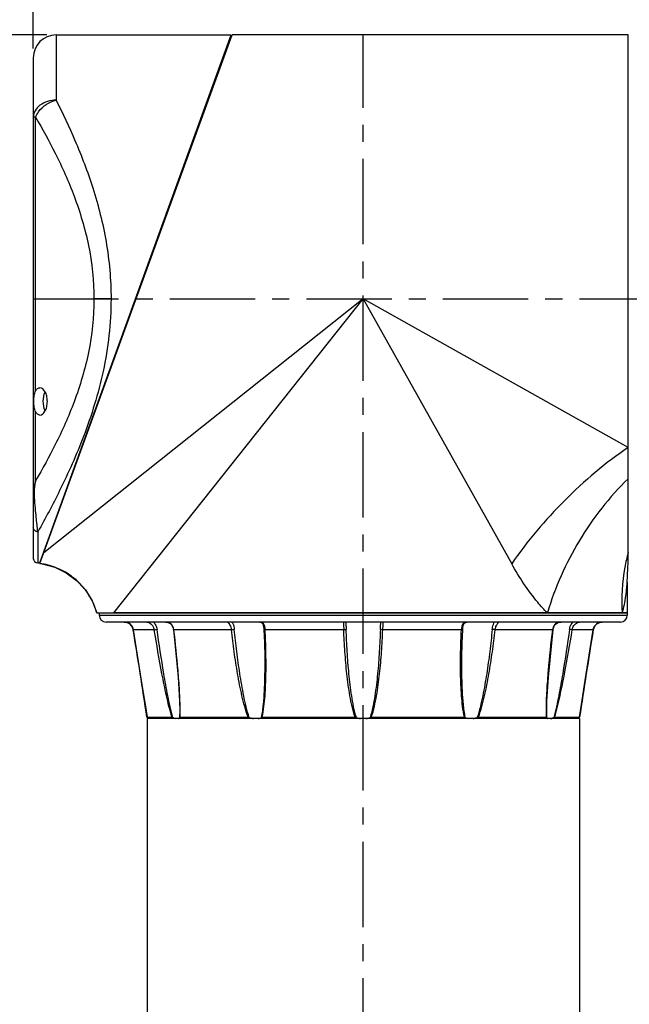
# Model space of a CAD drawing. Header units: millimetres. Extents: x 12 to 2508, y 25 to 1770.
# Tile 25 of 53: x 1380 to 1513, y 702 to 918. Entities that reach past the tile are written whole.
import ezdxf

# ---------------------------------------------------------------- set-up
doc = ezdxf.new("R2010")
doc.units = ezdxf.units.MM
doc.linetypes.add('CENTER', pattern=[0.6, 0.375, -0.075, 0.075, -0.075])
for name, color, linetype in [('ARM1_ABL4', 7, 'Continuous'), ('ARM1_PIPE_PBL5', 7, 'Continuous'), ('COVER_M_PBL14', 7, 'Continuous'), ('FLANGE_ARM1_PBL35', 7, 'Continuous'), ('HOLDER_M_PBL36', 7, 'Continuous'), ('HOLDER_S_PBL18', 7, 'Continuous'), ('MODULE_M_ABL13', 7, 'Continuous'), ('MODULE_S_ABL17', 7, 'Continuous'), ('new_view_6_VBL0', 7, 'Continuous')]:
    doc.layers.add(name, color=color, linetype=linetype)
doc.styles.get("Standard").update_dxf_attribs({"font": 'arial.ttf'})
doc.dimstyles.new('DIMSTYLE_4', dxfattribs={"dimtxt": 16, "dimasz": 12, "dimexe": 1, "dimexo": 0.5, "dimgap": 1, "dimtad": 1, "dimdsep": 46, "dimtxsty": 'Standard', "dimblk": '_FILLED', "dimblk1": '_FILLED', "dimblk2": '_FILLED', "dimcen": 0.09, "dimclrt": 134, "dimazin": 2, "dimtp": 0.5, "dimtm": 0.5, "dimtfac": 1, "dimtofl": 0, "dimtmove": 0, "dimatfit": 3, "dimldrblk": '_FILLED', "dimfxl": 1, "dimtolj": 1, "dimarcsym": 0})
doc.dimstyles.new('DIMSTYLE_5', dxfattribs={"dimtxt": 16, "dimasz": 12, "dimexe": 1, "dimexo": 0.5, "dimgap": 1, "dimtad": 1, "dimdsep": 46, "dimtxsty": 'Standard', "dimblk": '_FILLED', "dimblk1": '_FILLED', "dimblk2": '_FILLED', "dimcen": 0.09, "dimclrt": 134, "dimazin": 2, "dimtp": 0.8, "dimtm": 0.8, "dimtfac": 1, "dimtofl": 0, "dimtmove": 0, "dimatfit": 3, "dimldrblk": '_FILLED', "dimfxl": 1, "dimtolj": 1, "dimarcsym": 0})
doc.dimstyles.new('DIMSTYLE_7', dxfattribs={"dimtxt": 10, "dimasz": 6, "dimexe": 1, "dimexo": 0.5, "dimtad": 1, "dimdsep": 46, "dimtxsty": 'Standard', "dimblk": '_FILLED', "dimblk1": '_FILLED', "dimblk2": '_FILLED', "dimcen": 0.09, "dimclrt": 134, "dimazin": 2, "dimtp": 0.2, "dimtm": 0.2, "dimtfac": 1, "dimtofl": 0, "dimtmove": 0, "dimatfit": 1, "dimldrblk": '_FILLED', "dimfxl": 1, "dimtolj": 1, "dimarcsym": 0})

# ---------------------------------------------------------------- blocks, each defined once
blk = doc.blocks.new('_FILLED')
at = {"color": 0, "linetype": 'ByBlock'}
blk.add_solid([(0, 0), (-1, 0.2), (-1, -0.2)], dxfattribs=at)
blk = doc.blocks.new('*D19')
at = {"color": 134, "transparency": 16777216}
for p, q in [((2022.52, 1197.6), (2022.52, 1691.6)), ((2095.02, 1448.27), (2095.02, 1691.6)), ((2022.52, 1687.6), (2020.52, 1687.6)), ((2020.52, 1687.6), (2058.77, 1687.6)), ((2097.02, 1687.6), (2058.77, 1687.6)), ((2095.02, 1687.6), (2097.02, 1687.6))]:
    blk.add_line(p, q, dxfattribs=at)
at = {"color": 134, "transparency": 16777216, "xscale": 12, "yscale": 12, "zscale": 12}
blk.add_blockref('_FILLED', (2022.52, 1687.6), dxfattribs=at)
at = {"color": 134, "transparency": 16777216, "xscale": 12, "yscale": 12, "zscale": 12, "rotation": 180}
blk.add_blockref('_FILLED', (2095.02, 1687.6), dxfattribs=at)
at = {"color": 134, "transparency": 16777216, "insert": (2058.77, 1707.6), "char_height": 16, "width": 55.1704, "attachment_point": 2, "line_spacing_factor": 0.9}
blk.add_mtext('(72.5)', dxfattribs=at)
blk = doc.blocks.new('FLANGE_ARM1_PBL35', base_point=(2095.02, 1062.48))
at = {"layer": 'FLANGE_ARM1_PBL35', "color": 7}
for p, q in [((2037.02, 1073.6), (2037.02, 1073.1)), ((2153.02, 1073.6), (2040.2, 1073.6)), ((2153.02, 1073.6), (2153.02, 1073.1)), ((2151.52, 1071.6), (2038.52, 1071.6)), ((2091.17, 1071.59), (2091.17, 1071.59)), ((2098.87, 1071.59), (2098.87, 1071.59)), ((2147.56, 1071.6), (2147.54, 1071.6)), ((2044.13, 1070.77), (2044.13, 1070.76)), ((2044.13, 1070.76), (2044.39, 1070.24)), ((2044.47, 1069.92), (2046.25, 1058.77)), ((2145.56, 1069.92), (2145.64, 1070.25)), ((2145.64, 1070.25), (2145.91, 1070.77)), ((2073.37, 1062.38), (2073.37, 1062.37)), ((2116.67, 1062.37), (2116.67, 1062.37)), ((2054.7, 1052.15), (2054.7, 1052.15)), ((2047.5, 1050.69), (2052.98, 1050.69)), ((2047.5, 1050.69), (2047.5, 1050.69)), ((2047.67, 1050.53), (2047.56, 1050.64)), ((2047.82, 1050.4), (2047.67, 1050.53)), ((2054.76, 1050.69), (2069.72, 1050.69)), ((2072.8, 1050.69), (2093.24, 1050.69)), ((2096.8, 1050.69), (2117.23, 1050.69)), ((2120.32, 1050.69), (2135.28, 1050.69)), ((2137.06, 1050.69), (2142.53, 1050.69)), ((2142.36, 1050.53), (2142.21, 1050.4)), ((2142.48, 1050.64), (2142.36, 1050.53)), ((2142.53, 1050.69), (2142.53, 1050.69))]:
    blk.add_line(p, q, dxfattribs=at)
at = {"layer": 'FLANGE_ARM1_PBL35', "color": 2}
for p, q in [((2037.02, 1073.1), (2153.02, 1073.1)), ((2044.48, 1069.92), (2044.47, 1069.92)), ((2049.1, 1069.92), (2044.48, 1069.92)), ((2066.03, 1069.92), (2053.39, 1069.92)), ((2090.73, 1069.92), (2073.46, 1069.92)), ((2116.58, 1069.92), (2099.3, 1069.92)), ((2136.64, 1069.92), (2124, 1069.92)), ((2145.56, 1069.92), (2140.93, 1069.92)), ((2145.56, 1069.92), (2145.56, 1069.92)), ((2054.7, 1052.15), (2054.67, 1050.64)), ((2135.36, 1050.64), (2135.33, 1052.15))]:
    blk.add_line(p, q, dxfattribs=at)
at = {"layer": 'FLANGE_ARM1_PBL35', "color": 7}
for points in [[(2042.5, 1071.6), (2042.76, 1071.58), (2043.27, 1071.44), (2043.73, 1071.18), (2044.12, 1070.78), (2044.39, 1070.25), (2044.47, 1069.92)], [(2051.55, 1071.6), (2051.83, 1071.58), (2052.31, 1071.45), (2052.73, 1071.18), (2053.04, 1070.77), (2053.24, 1070.26), (2053.3, 1069.94)], [(2072.27, 1071.6), (2072.44, 1071.58), (2072.73, 1071.47), (2072.92, 1071.23), (2073.05, 1070.86), (2073.14, 1070.33), (2073.17, 1069.98)], [(2116.87, 1069.98), (2116.89, 1070.31), (2116.98, 1070.84), (2117.11, 1071.22), (2117.3, 1071.46), (2117.58, 1071.58), (2117.77, 1071.6)], [(2136.74, 1069.94), (2136.79, 1070.23), (2136.98, 1070.75), (2137.29, 1071.17), (2137.7, 1071.44), (2138.18, 1071.58), (2138.49, 1071.6)], [(2145.56, 1069.92), (2145.64, 1070.23), (2145.9, 1070.76), (2146.29, 1071.17), (2146.75, 1071.44), (2147.25, 1071.57), (2147.54, 1071.6)], [(2053.3, 1069.94), (2054.36, 1059.52), (2054.66, 1054.21), (2054.7, 1052.15)], [(2073.17, 1069.98), (2073.29, 1067.02), (2073.36, 1063.94), (2073.37, 1062.38)], [(2116.67, 1062.37), (2116.68, 1063.94), (2116.74, 1067), (2116.87, 1069.98)], [(2135.33, 1052.15), (2135.37, 1054.21), (2135.68, 1059.51), (2136.74, 1069.94)], [(2142.53, 1050.69), (2142.96, 1053.46), (2143.78, 1058.74), (2145.56, 1069.92)], [(2046.25, 1058.78), (2047.07, 1053.49), (2047.5, 1050.69)]]:
    blk.add_lwpolyline(points, dxfattribs=at)
for centre, radius, start, end in [((2038.52, 1073.1), 1.5, 180, 270), ((2151.52, 1073.1), 1.5, 270, 360), ((2095.01, 1054.52), 4.17, 248.6997, 261.8375), ((2095.02, 1054.52), 4.17, 278.1625, 291.3003)]:
    blk.add_arc(centre, radius, start, end, dxfattribs=at)
at = {"layer": 'FLANGE_ARM1_PBL35', "color": 2}
for centre, radius, start, end in [((2138.34, 1069.86), 1.72, 110.2835, 113.4277), ((150.64, 762), 1918.7, 8.65377, 9.23508), ((2050.76, 1069.61), 2.65, 6.8005, 7.7047), ((2139.28, 1069.61), 2.65, 172.2972, 173.1995), ((4039.39, 762), 1918.7, 170.76492, 171.34623), ((2006.87, 1052.13), 47.91, 359.8995, 0.0177), ((2183.16, 1052.13), 47.91, 179.9822, 180.1009)]:
    blk.add_arc(centre, radius, start, end, dxfattribs=at)
for points, knots in [([(2044.48, 1069.92), (2044.4, 1070.38), (2043.91, 1071.27), (2042.95, 1071.59), (2042.5, 1071.6)], [0, 0, 0, 0, 0.506657, 1, 1, 1, 1]), ([(2047.48, 1071.6), (2047.64, 1071.6), (2048.44, 1071.38), (2049, 1070.56), (2049.1, 1069.92)], [0, 0, 0, 0, 0.19553, 1, 1, 1, 1]), ([(2048.91, 1071.6), (2049.12, 1071.4), (2049.48, 1070.89), (2049.65, 1070.31), (2049.7, 1070)], [0, 0, 0, 0, 0.491301, 1, 1, 1, 1]), ([(2053.38, 1069.96), (2053.33, 1070.4), (2053.05, 1071.09), (2052.24, 1071.54), (2051.78, 1071.6), (2051.55, 1071.6)], [0, 0, 0, 0, 0.49358, 0.740567, 1, 1, 1, 1]), ([(2065.22, 1071.6), (2065.23, 1071.6), (2065.27, 1071.58), (2065.29, 1071.55), (2065.32, 1071.53)], [0, 0, 0, 0, 0.121189, 1, 1, 1, 1]), ([(2065.32, 1071.53), (2065.48, 1071.36), (2065.8, 1070.85), (2065.99, 1070.28), (2066.03, 1069.92)], [0, 0, 0, 0, 0.397429, 1, 1, 1, 1]), ([(2066.17, 1071.6), (2066.24, 1071.49), (2066.5, 1070.99), (2066.63, 1070.44), (2066.68, 1070)], [0, 0, 0, 0, 0.222114, 1, 1, 1, 1]), ([(2073.46, 1069.92), (2073.45, 1070.15), (2073.41, 1070.57), (2073.24, 1071.15), (2072.82, 1071.55), (2072.45, 1071.6), (2072.27, 1071.6)], [0, 0, 0, 0, 0.293073, 0.543792, 0.762815, 1, 1, 1, 1]), ([(2090.95, 1071.6), (2090.9, 1071.6), (2090.81, 1071.59), (2090.7, 1071.49), (2090.65, 1071.33), (2090.63, 1071.03), (2090.69, 1070.55), (2090.72, 1070.15), (2090.73, 1069.92)], [0, 0, 0, 0, 0.076448, 0.14552, 0.228088, 0.337151, 0.633525, 1, 1, 1, 1]), ([(2091.17, 1071.59), (2091.17, 1071.35), (2091.22, 1070.82), (2091.25, 1070.29), (2091.26, 1070)], [0, 0, 0, 0, 0.451499, 1, 1, 1, 1]), ([(2098.77, 1070), (2098.78, 1070.29), (2098.82, 1070.82), (2098.87, 1071.35), (2098.87, 1071.59)], [0, 0, 0, 0, 0.548263, 1, 1, 1, 1]), ([(2099.3, 1069.92), (2099.31, 1070.15), (2099.35, 1070.55), (2099.4, 1071.03), (2099.39, 1071.33), (2099.34, 1071.49), (2099.23, 1071.59), (2099.13, 1071.6), (2099.09, 1071.6)], [0, 0, 0, 0, 0.366493, 0.662858, 0.771917, 0.85448, 0.923552, 1, 1, 1, 1]), ([(2117.52, 1071.58), (2117.37, 1071.55), (2117.06, 1071.44), (2116.75, 1071.04), (2116.62, 1070.51), (2116.59, 1070.13), (2116.58, 1069.92)], [0, 0, 0, 0, 0.225201, 0.448079, 0.705623, 1, 1, 1, 1]), ([(2123.35, 1070), (2123.37, 1070.16), (2123.45, 1070.72), (2123.66, 1071.26), (2123.87, 1071.62)], [0, 0, 0, 0, 0.271527, 1, 1, 1, 1]), ([(2124, 1069.92), (2124.03, 1070.15), (2124.13, 1070.58), (2124.36, 1071.05), (2124.55, 1071.33), (2124.66, 1071.48), (2124.75, 1071.55), (2124.79, 1071.6), (2124.81, 1071.6)], [0, 0, 0, 0, 0.366185, 0.686172, 0.813756, 0.910545, 0.972498, 1, 1, 1, 1]), ([(2137.66, 1071.44), (2137.38, 1071.32), (2136.88, 1070.89), (2136.69, 1070.28), (2136.65, 1069.96)], [0, 0, 0, 0, 0.490112, 1, 1, 1, 1]), ([(2140.34, 1070), (2140.36, 1070.16), (2140.49, 1070.75), (2140.81, 1071.3), (2141.14, 1071.62)], [0, 0, 0, 0, 0.256927, 1, 1, 1, 1]), ([(2140.93, 1069.92), (2140.97, 1070.16), (2141.16, 1070.71), (2141.72, 1071.35), (2142.3, 1071.6), (2142.55, 1071.6)], [0, 0, 0, 0, 0.288276, 0.693694, 1, 1, 1, 1]), ([(2147.54, 1071.6), (2147.08, 1071.59), (2146.13, 1071.27), (2145.63, 1070.38), (2145.56, 1069.92)], [0, 0, 0, 0, 0.49337, 1, 1, 1, 1]), ([(2049.1, 1069.92), (2049.14, 1069.92), (2049.34, 1069.94), (2049.54, 1069.98), (2049.7, 1070)], [0, 0, 0, 0, 0.17123, 1, 1, 1, 1]), ([(2052.98, 1050.69), (2052.5, 1052.25), (2051.75, 1055.43), (2050.45, 1061.84), (2049.62, 1066.68), (2049.1, 1069.92)], [0, 0, 0, 0, 0.248429, 0.498839, 1, 1, 1, 1]), ([(2053.16, 1050.64), (2052.72, 1052.21), (2052.06, 1055.42), (2050.89, 1061.88), (2050.16, 1066.75), (2049.7, 1070)], [0, 0, 0, 0, 0.248785, 0.499089, 1, 1, 1, 1]), ([(2053.39, 1069.92), (2053.37, 1069.92), (2053.34, 1069.93), (2053.3, 1069.93), (2053.3, 1069.94)], [0, 0, 0, 0, 0.706396, 1, 1, 1, 1]), ([(2054.78, 1052.15), (2054.78, 1053.61), (2054.66, 1056.57), (2054.23, 1062.49), (2053.75, 1066.95), (2053.39, 1069.92)], [0, 0, 0, 0, 0.246493, 0.496325, 1, 1, 1, 1]), ([(2066.03, 1069.92), (2066.2, 1069.93), (2066.42, 1069.95), (2066.64, 1069.99), (2066.68, 1070)], [0, 0, 0, 0, 0.78053, 1, 1, 1, 1]), ([(2069.72, 1050.69), (2069.43, 1051.46), (2068.95, 1053.03), (2068.16, 1056.21), (2067.38, 1060.22), (2066.62, 1065.07), (2066.22, 1068.3), (2066.03, 1069.92)], [0, 0, 0, 0, 0.125372, 0.25071, 0.500991, 0.750755, 1, 1, 1, 1]), ([(2069.97, 1050.64), (2069.71, 1051.42), (2069.27, 1053), (2068.57, 1056.21), (2067.88, 1060.25), (2067.21, 1065.12), (2066.85, 1068.38), (2066.68, 1070)], [0, 0, 0, 0, 0.125306, 0.250636, 0.500819, 0.750616, 1, 1, 1, 1]), ([(2072.8, 1050.69), (2072.97, 1051.46), (2073.22, 1053.04), (2073.52, 1056.22), (2073.67, 1060.24), (2073.65, 1065.08), (2073.54, 1068.31), (2073.46, 1069.92)], [0, 0, 0, 0, 0.123156, 0.247389, 0.497298, 0.748301, 1, 1, 1, 1]), ([(2073.46, 1069.92), (2073.39, 1069.92), (2073.31, 1069.93), (2073.17, 1069.95), (2073.17, 1069.98)], [0, 0, 0, 0, 0.704835, 1, 1, 1, 1]), ([(2090.73, 1069.92), (2090.84, 1069.92), (2091.02, 1069.94), (2091.21, 1069.96), (2091.26, 1070)], [0, 0, 0, 0, 0.630142, 1, 1, 1, 1]), ([(2093.24, 1050.69), (2092.97, 1051.46), (2092.55, 1053.03), (2091.92, 1056.21), (2091.38, 1060.23), (2090.96, 1065.07), (2090.79, 1068.3), (2090.73, 1069.92)], [0, 0, 0, 0, 0.125137, 0.250229, 0.500265, 0.750189, 1, 1, 1, 1]), ([(2093.5, 1050.64), (2093.26, 1051.42), (2092.88, 1053), (2092.32, 1056.21), (2091.84, 1060.26), (2091.46, 1065.13), (2091.31, 1068.38), (2091.26, 1070)], [0, 0, 0, 0, 0.125111, 0.250241, 0.500231, 0.750161, 1, 1, 1, 1]), ([(2098.77, 1070), (2098.72, 1068.38), (2098.57, 1065.13), (2098.2, 1060.26), (2097.71, 1056.21), (2097.16, 1053), (2096.78, 1051.42), (2096.53, 1050.64)], [0, 0, 0, 0, 0.249839, 0.499769, 0.74976, 0.874889, 1, 1, 1, 1]), ([(2096.8, 1050.69), (2097.06, 1051.46), (2097.48, 1053.03), (2098.11, 1056.21), (2098.65, 1060.23), (2099.08, 1065.07), (2099.24, 1068.3), (2099.3, 1069.92)], [0, 0, 0, 0, 0.125137, 0.250229, 0.500265, 0.750189, 1, 1, 1, 1]), ([(2099.3, 1069.92), (2099.19, 1069.92), (2099.02, 1069.94), (2098.83, 1069.96), (2098.77, 1070)], [0, 0, 0, 0, 0.630132, 1, 1, 1, 1]), ([(2117.23, 1050.69), (2117.06, 1051.46), (2116.82, 1053.04), (2116.52, 1056.22), (2116.37, 1060.24), (2116.38, 1065.08), (2116.5, 1068.31), (2116.58, 1069.92)], [0, 0, 0, 0, 0.123156, 0.247389, 0.497298, 0.748301, 1, 1, 1, 1]), ([(2116.58, 1069.92), (2116.65, 1069.92), (2116.72, 1069.93), (2116.86, 1069.95), (2116.87, 1069.98)], [0, 0, 0, 0, 0.704858, 1, 1, 1, 1]), ([(2123.35, 1070), (2123.19, 1068.38), (2122.83, 1065.12), (2122.16, 1060.25), (2121.46, 1056.21), (2120.76, 1053), (2120.33, 1051.42), (2120.06, 1050.64)], [0, 0, 0, 0, 0.249384, 0.499181, 0.749364, 0.874694, 1, 1, 1, 1]), ([(2120.32, 1050.69), (2120.61, 1051.46), (2121.09, 1053.03), (2121.88, 1056.21), (2122.66, 1060.22), (2123.41, 1065.07), (2123.82, 1068.3), (2124, 1069.92)], [0, 0, 0, 0, 0.125372, 0.25071, 0.500991, 0.750755, 1, 1, 1, 1]), ([(2124, 1069.92), (2123.83, 1069.93), (2123.61, 1069.95), (2123.4, 1069.99), (2123.35, 1070)], [0, 0, 0, 0, 0.780524, 1, 1, 1, 1]), ([(2135.25, 1052.15), (2135.25, 1053.61), (2135.37, 1056.57), (2135.8, 1062.49), (2136.28, 1066.95), (2136.64, 1069.92)], [0, 0, 0, 0, 0.246493, 0.496325, 1, 1, 1, 1]), ([(2136.64, 1069.92), (2136.67, 1069.92), (2136.69, 1069.93), (2136.73, 1069.93), (2136.74, 1069.94)], [0, 0, 0, 0, 0.706367, 1, 1, 1, 1]), ([(2140.34, 1070), (2139.88, 1066.75), (2139.14, 1061.88), (2137.98, 1055.42), (2137.31, 1052.21), (2136.88, 1050.64)], [0, 0, 0, 0, 0.500911, 0.751215, 1, 1, 1, 1]), ([(2137.06, 1050.69), (2137.53, 1052.25), (2138.28, 1055.43), (2139.59, 1061.84), (2140.42, 1066.68), (2140.93, 1069.92)], [0, 0, 0, 0, 0.248429, 0.498839, 1, 1, 1, 1]), ([(2140.93, 1069.92), (2140.9, 1069.92), (2140.7, 1069.94), (2140.5, 1069.98), (2140.34, 1070)], [0, 0, 0, 0, 0.171226, 1, 1, 1, 1]), ([(2073.37, 1062.37), (2073.37, 1060.4), (2073.31, 1057.45), (2073.04, 1053.53), (2072.8, 1051.59), (2072.6, 1050.64)], [0, 0, 0, 0, 0.502059, 0.751992, 1, 1, 1, 1]), ([(2117.43, 1050.64), (2117.24, 1051.59), (2117, 1053.53), (2116.72, 1057.45), (2116.67, 1060.4), (2116.67, 1062.37)], [0, 0, 0, 0, 0.248007, 0.497941, 1, 1, 1, 1])]:
    blk.add_open_spline(points, degree=3, knots=knots, dxfattribs=at)
for points in [[(2117.76, 1071.6), (2117.68, 1071.6), (2117.6, 1071.59), (2117.52, 1071.58)], [(2138.07, 1071.56), (2137.96, 1071.54), (2137.85, 1071.51), (2137.75, 1071.47)], [(2138.48, 1071.6), (2138.35, 1071.6), (2138.21, 1071.59), (2138.07, 1071.56)], [(2054.76, 1050.69), (2054.78, 1051.14), (2054.78, 1051.6), (2054.78, 1052.05)], [(2135.28, 1050.69), (2135.26, 1051.14), (2135.25, 1051.6), (2135.25, 1052.05)]]:
    blk.add_open_spline(points, degree=3, dxfattribs=at)
at = {"layer": 'FLANGE_ARM1_PBL35', "color": 7}
for points, knots in [([(2047.5, 1050.69), (2047.5, 1050.68), (2047.53, 1050.67), (2047.54, 1050.65), (2047.56, 1050.64)], [0, 0, 0, 0, 0.301878, 1, 1, 1, 1]), ([(2053.16, 1050.64), (2053.14, 1050.65), (2053.08, 1050.67), (2053.02, 1050.69), (2052.98, 1050.69)], [0, 0, 0, 0, 0.296314, 1, 1, 1, 1]), ([(2053.16, 1050.64), (2053.22, 1050.61), (2053.44, 1050.52), (2053.67, 1050.44), (2053.85, 1050.4)], [0, 0, 0, 0, 0.273436, 1, 1, 1, 1]), ([(2054.44, 1050.4), (2054.47, 1050.41), (2054.57, 1050.46), (2054.65, 1050.56), (2054.67, 1050.64)], [0, 0, 0, 0, 0.266172, 1, 1, 1, 1]), ([(2054.76, 1050.69), (2054.75, 1050.69), (2054.71, 1050.69), (2054.68, 1050.66), (2054.67, 1050.64)], [0, 0, 0, 0, 0.313845, 1, 1, 1, 1]), ([(2069.97, 1050.64), (2070.2, 1050.56), (2070.51, 1050.47), (2070.83, 1050.41), (2070.9, 1050.4)], [0, 0, 0, 0, 0.756175, 1, 1, 1, 1]), ([(2071.93, 1050.4), (2072, 1050.41), (2072.23, 1050.46), (2072.45, 1050.55), (2072.6, 1050.64)], [0, 0, 0, 0, 0.267606, 1, 1, 1, 1]), ([(2072.8, 1050.69), (2072.78, 1050.69), (2072.71, 1050.69), (2072.64, 1050.66), (2072.6, 1050.64)], [0, 0, 0, 0, 0.281313, 1, 1, 1, 1]), ([(2117.43, 1050.64), (2117.39, 1050.66), (2117.32, 1050.69), (2117.25, 1050.69), (2117.23, 1050.69)], [0, 0, 0, 0, 0.718688, 1, 1, 1, 1]), ([(2117.43, 1050.64), (2117.48, 1050.61), (2117.69, 1050.5), (2117.92, 1050.43), (2118.1, 1050.4)], [0, 0, 0, 0, 0.234267, 1, 1, 1, 1]), ([(2119.13, 1050.4), (2119.21, 1050.41), (2119.52, 1050.47), (2119.83, 1050.56), (2120.06, 1050.64)], [0, 0, 0, 0, 0.243825, 1, 1, 1, 1]), ([(2135.36, 1050.64), (2135.35, 1050.66), (2135.32, 1050.69), (2135.29, 1050.69), (2135.28, 1050.69)], [0, 0, 0, 0, 0.686157, 1, 1, 1, 1]), ([(2135.36, 1050.64), (2135.39, 1050.56), (2135.46, 1050.46), (2135.56, 1050.41), (2135.59, 1050.4)], [0, 0, 0, 0, 0.733827, 1, 1, 1, 1]), ([(2136.19, 1050.4), (2136.24, 1050.41), (2136.48, 1050.47), (2136.71, 1050.56), (2136.88, 1050.64)], [0, 0, 0, 0, 0.225245, 1, 1, 1, 1]), ([(2137.06, 1050.69), (2137.04, 1050.69), (2136.98, 1050.68), (2136.92, 1050.66), (2136.88, 1050.64)], [0, 0, 0, 0, 0.196351, 1, 1, 1, 1]), ([(2142.48, 1050.64), (2142.49, 1050.65), (2142.51, 1050.67), (2142.53, 1050.68), (2142.53, 1050.69)], [0, 0, 0, 0, 0.698139, 1, 1, 1, 1])]:
    blk.add_open_spline(points, degree=3, knots=knots, dxfattribs=at)
for points in [[(2069.97, 1050.64), (2069.89, 1050.67), (2069.8, 1050.69), (2069.72, 1050.69)], [(2093.5, 1050.64), (2093.42, 1050.67), (2093.33, 1050.69), (2093.24, 1050.69)], [(2096.8, 1050.69), (2096.71, 1050.69), (2096.62, 1050.67), (2096.53, 1050.64)], [(2120.32, 1050.69), (2120.23, 1050.69), (2120.14, 1050.67), (2120.06, 1050.64)]]:
    blk.add_open_spline(points, degree=3, dxfattribs=at)
blk = doc.blocks.new('*D21')
at = {"color": 134, "transparency": 16777216}
for p, q in [((2025.52, 1200.6), (1938.52, 1200.6)), ((1942.52, 1200.6), (1942.52, 939.1)), ((1942.52, 677.6), (1942.52, 939.1)), ((2153.52, 677.6), (1938.52, 677.6))]:
    blk.add_line(p, q, dxfattribs=at)
at = {"color": 134, "transparency": 16777216, "xscale": 12, "yscale": 12, "zscale": 12}
for p, rotation in [((1942.52, 1200.6), 90), ((1942.52, 677.6), 270)]:
    blk.add_blockref('_FILLED', p, dxfattribs=dict(at, rotation=rotation))
at = {"color": 134, "transparency": 16777216, "insert": (1922.52, 939.1), "char_height": 16, "width": 36.8, "attachment_point": 2, "rotation": 90, "line_spacing_factor": 0.9}
blk.add_mtext('523', dxfattribs=at)
blk = doc.blocks.new('HOLDER_M_PBL36', base_point=(2088.6, 1137.1))
at = {"layer": 'HOLDER_M_PBL36', "color": 7}
for p, q in [((2023.97, 1084.47), (2066.22, 1200.6)), ((2153.22, 1200.6), (2066.22, 1200.6)), ((2153.22, 1084.62), (2153.22, 1200.6)), ((2153.02, 1080.33), (2153.02, 1073.6)), ((2036.47, 1073.6), (2153.02, 1073.6))]:
    blk.add_line(p, q, dxfattribs=at)
at = {"layer": 'HOLDER_M_PBL36', "color": 2}
for p, q in [((2095.02, 1142.6), (2024.83, 1086.83)), ((2040.2, 1073.6), (2095.02, 1142.6)), ((2153.22, 1109.98), (2095.02, 1142.6)), ((2095.02, 1142.6), (2127.63, 1084.4))]:
    blk.add_line(p, q, dxfattribs=at)
at = {"layer": 'HOLDER_M_PBL36', "color": 7}
for points in [[(2023.97, 1084.47), (2024.49, 1084.39), (2027.22, 1083.67), (2029.76, 1082.44), (2032.03, 1080.76), (2033.95, 1078.69), (2035.44, 1076.29), (2036.47, 1073.6)], [(2153.02, 1080.33), (2153.04, 1081.78), (2153.13, 1083.59), (2153.22, 1084.62)]]:
    blk.add_lwpolyline(points, dxfattribs=at)
at = {"layer": 'HOLDER_M_PBL36', "color": 2}
for centre, radius, start, end in [((2022.01, 1069.58), 15.02, 75.4846, 82.5081), ((2022.02, 1069.59), 15, 70.5411, 75.4889), ((2022.02, 1069.59), 15, 64.8519, 70.5335), ((2022.02, 1069.6), 15, 59.6609, 64.8517), ((2022, 1069.58), 15.03, 53.7221, 59.6549), ((2022.02, 1069.6), 14.99, 48.74, 53.7226), ((2022, 1069.58), 15.02, 42.1857, 48.7315), ((2022.02, 1069.59), 15, 37.7356, 42.1862), ((2022, 1069.59), 15.02, 29.9503, 37.7276), ((2022.04, 1069.61), 14.97, 26.6779, 29.9475), ((2021.98, 1069.58), 15.04, 15.6821, 26.6662), ((2022.11, 1069.62), 14.91, 15.4656, 15.6672)]:
    blk.add_arc(centre, radius, start, end, dxfattribs=at)
for points, knots in [([(2153.22, 1109.98), (2148.22, 1106.56), (2138.92, 1098.7), (2131.05, 1089.39), (2127.63, 1084.4)], [0, 0, 0, 0, 0.499996, 1, 1, 1, 1]), ([(2153.22, 1103.09), (2149.08, 1099.08), (2141.88, 1089.85), (2137.11, 1079.17), (2135.48, 1073.6)], [0, 0, 0, 0, 0.498053, 1, 1, 1, 1]), ([(2153.22, 1086.9), (2152.93, 1085.83), (2151.94, 1081.47), (2151.69, 1076.94), (2151.92, 1073.6)], [0, 0, 0, 0, 0.248874, 1, 1, 1, 1]), ([(2135.48, 1073.6), (2134.74, 1074.35), (2131.76, 1077.67), (2129.3, 1081.43), (2127.63, 1084.4)], [0, 0, 0, 0, 0.236441, 1, 1, 1, 1]), ([(2151.92, 1073.6), (2152.3, 1074.82), (2152.68, 1076.7), (2152.91, 1078.97), (2153, 1079.96), (2153.02, 1080.33)], [0, 0, 0, 0, 0.560649, 0.837663, 1, 1, 1, 1])]:
    blk.add_open_spline(points, degree=3, knots=knots, dxfattribs=at)
blk = doc.blocks.new('*D24')
at = {"color": 134, "transparency": 16777216}
for p, q in [((2022.52, 1197.6), (2022.52, 1731.6)), ((2367.52, 1622.2), (2367.52, 1731.6)), ((2022.52, 1727.6), (2195.02, 1727.6)), ((2367.52, 1727.6), (2195.02, 1727.6))]:
    blk.add_line(p, q, dxfattribs=at)
at = {"color": 134, "transparency": 16777216, "xscale": 12, "yscale": 12, "zscale": 12, "rotation": 180}
blk.add_blockref('_FILLED', (2022.52, 1727.6), dxfattribs=at)
at = {"color": 134, "transparency": 16777216, "xscale": 12, "yscale": 12, "zscale": 12}
blk.add_blockref('_FILLED', (2367.52, 1727.6), dxfattribs=at)
at = {"color": 134, "transparency": 16777216, "insert": (2195.02, 1747.6), "char_height": 16, "width": 50.3111, "attachment_point": 2, "line_spacing_factor": 0.9}
blk.add_mtext('(345)', dxfattribs=at)
blk = doc.blocks.new('ARM1_PIPE_PBL5', base_point=(2125.267, 1338.169))
at = {"layer": 'ARM1_PIPE_PBL5', "color": 7}
for p, q in [((2047.517, 1050.396), (2047.517, 914.796)), ((2142.517, 1050.396), (2047.517, 1050.396)), ((2142.517, 1050.396), (2142.517, 914.796))]:
    blk.add_line(p, q, dxfattribs=at)
at = {"layer": 'ARM1_PIPE_PBL5', "color": 134}
dim = blk.add_linear_dim(base=(2022.517, 1687.596), p1=(2095.017, 1447.767), p2=(2022.517, 1197.096), angle=180, text='(<>)', dimstyle='DIMSTYLE_7', override={"dimpost": '<>'}, dxfattribs=at)
dim.commit()
dim.dimension.update_dxf_attribs({"geometry": '*D19', "text_midpoint": (2058.767, 1687.596), "dimtype": 128})
blk = doc.blocks.new('ARM1_ABL4', base_point=(2125.27, 1326.07))
at = {"layer": 'ARM1_PIPE_PBL5'}
blk.add_blockref('ARM1_PIPE_PBL5', (2125.27, 1338.17), dxfattribs=at)
at = {"layer": 'FLANGE_ARM1_PBL35'}
blk.add_blockref('FLANGE_ARM1_PBL35', (2095.02, 1062.48), dxfattribs=at)
blk = doc.blocks.new('COVER_M_PBL14', base_point=(2039.017, 939.1))
at = {"layer": 'COVER_M_PBL14', "color": 7}
for p, q in [((2023.915, 1084.59), (2066.02, 1200.603)), ((2027.517, 1200.596), (2066.017, 1200.596)), ((2065.255, 1198.496), (2065.453, 1198.496)), ((2022.517, 1195.596), (2022.517, 1085.596)), ((2024.68, 1086.696), (2024.781, 1086.696)), ((2023.517, 1084.596), (2023.917, 1084.596))]:
    blk.add_line(p, q, dxfattribs=at)
at = {"layer": 'COVER_M_PBL14', "color": 2}
for p, q in [((2027.517, 1200.596), (2027.517, 1186.274)), ((2023.017, 1182.509), (2022.517, 1182.509)), ((2023.017, 1122.402), (2023.017, 1182.509)), ((2039.592, 1142.596), (2035.847, 1142.596)), ((2023.017, 1102.684), (2023.017, 1117.791)), ((2023.517, 1091.443), (2023.517, 1084.596))]:
    blk.add_line(p, q, dxfattribs=at)
at = {"layer": 'COVER_M_PBL14', "color": 7}
for centre, radius, start, end in [((2027.517, 1195.596), 5, 90, 180), ((2023.517, 1085.596), 1, 180, 270)]:
    blk.add_arc(centre, radius, start, end, dxfattribs=at)
at = {"layer": 'COVER_M_PBL14', "color": 2}
for points, knots in [([(2027.517, 1186.274), (2026.872, 1186.274), (2025.614, 1186.093), (2023.97, 1185.296), (2022.812, 1184.06), (2022.517, 1183.006), (2022.517, 1182.509)], [0, 0, 0, 0, 0.2814651, 0.5456221, 0.783188, 1, 1, 1, 1]), ([(2023.019, 1182.509), (2023.17, 1182.95), (2024.139, 1184.725), (2026.026, 1185.915), (2027.517, 1186.274)], [0, 0, 0, 0, 0.2329214, 1, 1, 1, 1]), ([(2027.517, 1186.274), (2028.99, 1183.367), (2031.969, 1177.059), (2035.891, 1166.751), (2038.845, 1155.105), (2039.592, 1146.822), (2039.592, 1142.596)], [0, 0, 0, 0, 0.2138176, 0.4574984, 0.7226933, 1, 1, 1, 1]), ([(2023.017, 1182.509), (2024.542, 1179.92), (2027.647, 1174.278), (2031.804, 1164.957), (2035.016, 1154.259), (2035.847, 1146.542), (2035.847, 1142.596)], [0, 0, 0, 0, 0.2126028, 0.4553361, 0.7208497, 1, 1, 1, 1]), ([(2035.847, 1142.596), (2035.847, 1138.651), (2035.016, 1130.934), (2031.804, 1120.235), (2027.647, 1110.915), (2024.542, 1105.273), (2023.017, 1102.684)], [0, 0, 0, 0, 0.2791523, 0.544664, 0.7873965, 1, 1, 1, 1]), ([(2039.592, 1142.596), (2039.592, 1137.261), (2038.401, 1126.924), (2034.025, 1112.891), (2028.83, 1101.258), (2025.188, 1094.415), (2023.517, 1091.443)], [0, 0, 0, 0, 0.2954292, 0.5709381, 0.8111568, 1, 1, 1, 1]), ([(2023.017, 1102.684), (2022.94, 1102.402), (2022.668, 1101.302), (2022.517, 1100.167), (2022.517, 1099.326)], [0, 0, 0, 0, 0.2582822, 1, 1, 1, 1]), ([(2022.793, 1098.976), (2022.773, 1099.279), (2022.73, 1100.519), (2022.855, 1101.762), (2023.017, 1102.684)], [0, 0, 0, 0, 0.2450797, 1, 1, 1, 1]), ([(2022.517, 1099.326), (2022.517, 1099.293), (2022.548, 1099.139), (2022.687, 1099.032), (2022.793, 1098.976)], [0, 0, 0, 0, 0.2125397, 1, 1, 1, 1]), ([(2023.517, 1091.443), (2023.386, 1092.501), (2023.19, 1094.231), (2022.972, 1096.744), (2022.836, 1098.195), (2022.793, 1098.976)], [0, 0, 0, 0, 0.4228168, 0.689972, 1, 1, 1, 1]), ([(2023.517, 1091.443), (2023.266, 1091.443), (2022.762, 1091.604), (2022.517, 1092.095), (2022.517, 1092.325)], [0, 0, 0, 0, 0.5220538, 1, 1, 1, 1])]:
    blk.add_open_spline(points, degree=3, knots=knots, dxfattribs=at)
at = {"layer": 'COVER_M_PBL14', "color": 7}
for points, knots in [([(2023.017, 1122.402), (2023.133, 1122.6), (2023.386, 1122.938), (2023.797, 1123.096), (2023.977, 1123.096)], [0, 0, 0, 0, 0.5599518, 1, 1, 1, 1]), ([(2023.977, 1117.096), (2024.433, 1117.096), (2025.121, 1117.807), (2025.507, 1118.925), (2025.653, 1120.097), (2025.506, 1121.269), (2025.12, 1122.386), (2024.433, 1123.096), (2023.977, 1123.096)], [0, 0, 0, 0, 0.1881576, 0.3319565, 0.50012, 0.6681946, 0.8119081, 1, 1, 1, 1]), ([(2023.017, 1117.791), (2022.84, 1118.096), (2022.669, 1118.887), (2022.623, 1120.096), (2022.669, 1121.306), (2022.839, 1122.096), (2023.017, 1122.402)], [0, 0, 0, 0, 0.2255346, 0.4999679, 0.7744157, 1, 1, 1, 1]), ([(2025.123, 1118.022), (2024.82, 1118.661), (2024.611, 1120.103), (2024.823, 1121.545), (2025.128, 1122.182)], [0, 0, 0, 0, 0.5005096, 1, 1, 1, 1]), ([(2023.977, 1117.096), (2023.797, 1117.096), (2023.386, 1117.255), (2023.133, 1117.593), (2023.017, 1117.791)], [0, 0, 0, 0, 0.4400497, 1, 1, 1, 1])]:
    blk.add_open_spline(points, degree=3, knots=knots, dxfattribs=at)
at = {"layer": 'COVER_M_PBL14', "color": 134}
dim = blk.add_linear_dim(base=(1942.517, 677.596), p1=(2026.017, 1200.596), p2=(2154.017, 677.596), angle=270, dimstyle='DIMSTYLE_5', dxfattribs=at)
dim.commit()
dim.dimension.update_dxf_attribs({"geometry": '*D21', "text_midpoint": (1942.517, 939.099), "dimtype": 128})
blk = doc.blocks.new('MODULE_M_ABL13', base_point=(2039.02, 939.1))
at = {"layer": 'COVER_M_PBL14'}
blk.add_blockref('COVER_M_PBL14', (2039.02, 939.1), dxfattribs=at)
at = {"layer": 'HOLDER_M_PBL36'}
blk.add_blockref('HOLDER_M_PBL36', (2088.6, 1137.1), dxfattribs=at)
blk = doc.blocks.new('HOLDER_S_PBL18', base_point=(2195.017, 1471.596))
at = {"layer": 'HOLDER_S_PBL18', "color": 134}
dim = blk.add_linear_dim(base=(2022.517, 1727.596), p1=(2367.517, 1621.696), p2=(2022.517, 1197.096), angle=180, text='(<>)', dimstyle='DIMSTYLE_4', dxfattribs=at)
dim.commit()
dim.dimension.update_dxf_attribs({"geometry": '*D24', "text_midpoint": (2195.017, 1727.596), "dimtype": 128})
blk = doc.blocks.new('MODULE_S_ABL17', base_point=(2195.02, 1471.6))
at = {"layer": 'HOLDER_S_PBL18'}
blk.add_blockref('HOLDER_S_PBL18', (2195.02, 1471.6), dxfattribs=at)
blk = doc.blocks.new('NEW_VIEW_6_VBL0', base_point=(2193.09, 1219.57))
at = {"layer": 'ARM1_ABL4'}
blk.add_blockref('ARM1_ABL4', (2125.27, 1326.07), dxfattribs=at)
at = {"layer": 'MODULE_M_ABL13'}
blk.add_blockref('MODULE_M_ABL13', (2039.02, 939.1), dxfattribs=at)
at = {"layer": 'MODULE_S_ABL17'}
blk.add_blockref('MODULE_S_ABL17', (2195.02, 1471.6), dxfattribs=at)

msp = doc.modelspace()

# ---------------------------------------------------------------- linework, layer by layer
at = {"color": 1, "linetype": 'CENTER', "ltscale": 50}
for p, q in [((1455, 479.05), (1455, 915.05)), ((1382.5, 857.05), (1627.5, 857.05))]:
    msp.add_line(p, q, dxfattribs=at)

# ---------------------------------------------------------------- block references
at = {"layer": 'new_view_6_VBL0'}
msp.add_blockref('NEW_VIEW_6_VBL0', (1553.07, 934.02), dxfattribs=at)

doc.saveas('drawing.dxf')
